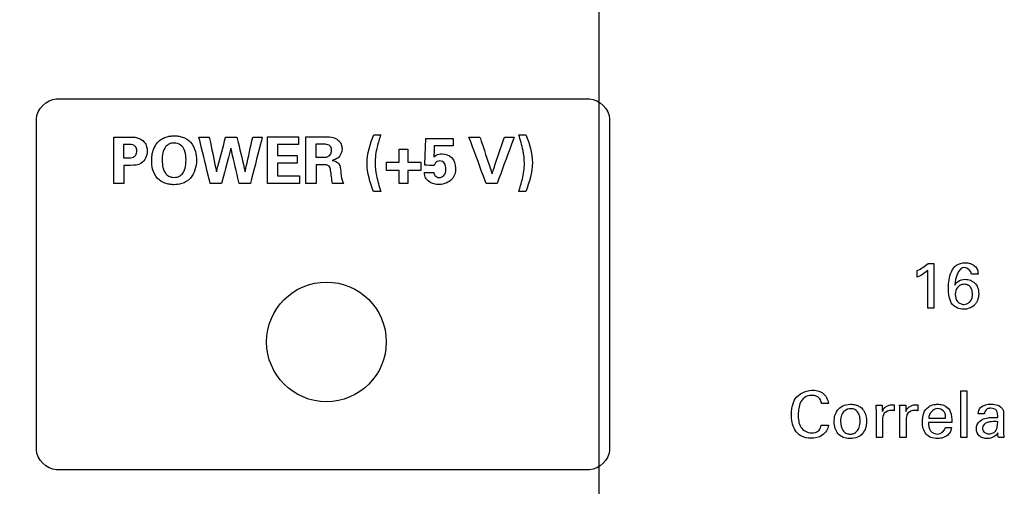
# Model space of a CAD drawing. Header units: inches. Extents: x 0 to 34, y 0 to 22.
# Tile 82 of 111: x 12.6 to 14.1, y 17.8 to 18.5. Entities that reach past the tile are written whole.
import ezdxf

# ---------------------------------------------------------------- set-up
doc = ezdxf.new("R2010")
doc.units = ezdxf.units.IN
doc.header["$LTSCALE"] = 1.87
doc.header["$MEASUREMENT"] = 0
doc.layers.get('0').update_dxf_attribs({"linetype": 'CONTINUOUS'})
doc.layers.add('DATUMCURVES', color=7, linetype='CONTINUOUS')
doc.layers.add('DIMENSIONS', color=7, linetype='CONTINUOUS')
doc.styles.get("Standard").update_dxf_attribs({"font": 'txt', "width": 0.8})
doc.dimstyles.new('DIMSTYLE_1', dxfattribs={"dimtxt": 0.125, "dimasz": 0.18, "dimexe": 0.18, "dimexo": 0.0625, "dimgap": 0.09, "dimtad": 0, "dimtih": 1, "dimtoh": 1, "dimdec": 3, "dimzin": 4, "dimdsep": 46, "dimtxsty": 'STANDARD', "dimblk": '_FILLED', "dimblk1": '_FILLED', "dimblk2": '_FILLED', "dimcen": 0.09, "dimadec": 0, "dimazin": 0, "dimtp": 0.001, "dimtm": 0.001, "dimtfac": 1, "dimtdec": 3, "dimtofl": 0, "dimtmove": 0, "dimatfit": 3, "dimldrblk": '_FILLED', "dimfxl": 1, "dimtolj": 1, "dimtzin": 4, "dimarcsym": 0})

# ---------------------------------------------------------------- blocks, each defined once
blk = doc.blocks.new('_FILLED')
at = {"color": 0, "linetype": 'BYBLOCK'}
blk.add_solid([(0, 0), (-1, 0.1736), (-1, -0.1736)], dxfattribs=at)
blk = doc.blocks.new('*D5')
at = {"layer": 'DIMENSIONS', "color": 2, "linetype": 'CONTINUOUS'}
for p, q in [((13.5093, 17.2815), (13.5093, 20.0984)), ((14.396, 17.2815), (14.396, 20.0984)), ((13.5093, 19.9734), (13.1493, 19.9734)), ((14.396, 19.9734), (14.7481, 19.9734))]:
    blk.add_line(p, q, dxfattribs=at)
at = {"layer": 'DIMENSIONS', "color": 2, "linetype": 'CONTINUOUS', "xscale": 0.18, "yscale": 0.18, "zscale": 0.18}
blk.add_blockref('_FILLED', (13.5093, 19.9734), dxfattribs=at)
at = {"layer": 'DIMENSIONS', "color": 2, "linetype": 'CONTINUOUS', "xscale": 0.18, "yscale": 0.18, "zscale": 0.18, "rotation": 180}
blk.add_blockref('_FILLED', (14.396, 19.9734), dxfattribs=at)
at = {"layer": 'DIMENSIONS', "color": 2, "linetype": 'CONTINUOUS', "width": 0.8}
for s, p in [('[', (15.3356, 19.9109)), (']', (15.9356, 19.9109)), ('.887', (14.8106, 19.9109)), ('22.52', (15.4356, 19.9109))]:
    blk.add_text(s, height=0.125, dxfattribs=at).set_placement(p)
blk = doc.blocks.new('*D6')
at = {"layer": 'DIMENSIONS', "color": 2, "linetype": 'CONTINUOUS'}
for p, q in [((12.211, 18.1315), (12.211, 20.0988)), ((13.5093, 17.2815), (13.5093, 20.0988)), ((12.211, 19.9738), (12.0685, 19.9738)), ((13.5093, 19.9738), (13.8693, 19.9738))]:
    blk.add_line(p, q, dxfattribs=at)
at = {"layer": 'DIMENSIONS', "color": 2, "linetype": 'CONTINUOUS', "xscale": 0.18, "yscale": 0.18, "zscale": 0.18}
blk.add_blockref('_FILLED', (12.211, 19.9738), dxfattribs=at)
at = {"layer": 'DIMENSIONS', "color": 2, "linetype": 'CONTINUOUS', "xscale": 0.18, "yscale": 0.18, "zscale": 0.18, "rotation": 180}
blk.add_blockref('_FILLED', (13.5093, 19.9738), dxfattribs=at)
at = {"layer": 'DIMENSIONS', "color": 2, "linetype": 'CONTINUOUS', "width": 0.8}
for s, p in [('[', (11.306, 19.9113)), (']', (11.906, 19.9113)), ('1.298', (10.681, 19.9113)), ('32.98', (11.406, 19.9113))]:
    blk.add_text(s, height=0.125, dxfattribs=at).set_placement(p)

msp = doc.modelspace()

# ---------------------------------------------------------------- linework, layer by layer
at = {"color": 7, "linetype": 'CONTINUOUS'}
msp.add_circle((13.099, 18.0375), 0.09, dxfattribs=at)
at = {"layer": 'DATUMCURVES', "color": 40, "linetype": 'CONTINUOUS'}
for points in [[(12.6625, 18.373, 0.8645), (12.6625, 18.3871, 0.8645), (12.6783, 18.403, 0.8645), (12.6925, 18.403, 0.8645)], [(13.4949, 18.403, 0.8645), (13.5091, 18.403, 0.8645), (13.5249, 18.3871, 0.8645), (13.5249, 18.373, 0.8645)], [(13.0571, 18.346, 0.8645), (13.0571, 18.3422, 0.8645), (13.0571, 18.3384, 0.8645), (13.0571, 18.3346, 0.8645)], [(13.1701, 18.3493, 0.8645), (13.1736, 18.3493, 0.8645), (13.1772, 18.3493, 0.8645), (13.1807, 18.3493, 0.8645)], [(13.2896, 18.3435, 0.8645), (13.2896, 18.3398, 0.8645), (13.2896, 18.3361, 0.8645), (13.2896, 18.3324, 0.8645)], [(13.3884, 18.3493, 0.8645), (13.3919, 18.3493, 0.8645), (13.3954, 18.3493, 0.8645), (13.399, 18.3493, 0.8645)], [(12.8013, 18.3345, 0.8645), (12.7988, 18.3345, 0.8645), (12.7963, 18.3345, 0.8645), (12.7938, 18.3345, 0.8645)], [(13.0931, 18.335, 0.8645), (13.0897, 18.335, 0.8645), (13.0864, 18.335, 0.8645), (13.083, 18.335, 0.8645)], [(13.2084, 18.3276, 0.8645), (13.2128, 18.3276, 0.8645), (13.2171, 18.3276, 0.8645), (13.2214, 18.3276, 0.8645)], [(12.7938, 18.3143, 0.8645), (12.7958, 18.3143, 0.8645), (12.7978, 18.3143, 0.8645), (12.7998, 18.3143, 0.8645)], [(13.0551, 18.3178, 0.8645), (13.0551, 18.314, 0.8645), (13.0551, 18.3102, 0.8645), (13.0551, 18.3064, 0.8645)], [(13.083, 18.3153, 0.8645), (13.0871, 18.3153, 0.8645), (13.0911, 18.3153, 0.8645), (13.0952, 18.3153, 0.8645)], [(13.0952, 18.3153, 0.8645), (13.0978, 18.3153, 0.8645), (13.1008, 18.3156, 0.8645), (13.1028, 18.3173, 0.8645)], [(12.8044, 18.3031, 0.8645), (12.801, 18.3031, 0.8645), (12.7976, 18.3031, 0.8645), (12.7942, 18.3031, 0.8645)], [(12.8518, 18.3104, 0.8645), (12.8519, 18.3035, 0.8645), (12.8529, 18.2962, 0.8645), (12.8571, 18.2907, 0.8645)], [(13.0967, 18.3041, 0.8645), (13.0923, 18.3041, 0.8645), (13.0879, 18.3041, 0.8645), (13.0835, 18.3041, 0.8645)], [(13.1043, 18.3002, 0.8645), (13.1034, 18.3029, 0.8645), (13.0996, 18.3041, 0.8645), (13.0967, 18.3041, 0.8645)], [(13.1891, 18.2954, 0.8645), (13.1891, 18.2996, 0.8645), (13.1891, 18.3038, 0.8645), (13.1891, 18.3079, 0.8645)], [(13.2408, 18.3079, 0.8645), (13.2408, 18.3038, 0.8645), (13.2408, 18.2996, 0.8645), (13.2408, 18.2954, 0.8645)], [(13.261, 18.303, 0.8645), (13.2563, 18.3031, 0.8645), (13.2516, 18.3032, 0.8645), (13.2469, 18.3034, 0.8645)], [(13.0582, 18.2874, 0.8645), (13.0582, 18.2835, 0.8645), (13.0582, 18.2796, 0.8645), (13.0582, 18.2758, 0.8645)], [(13.2214, 18.2758, 0.8645), (13.2171, 18.2758, 0.8645), (13.2128, 18.2758, 0.8645), (13.2084, 18.2758, 0.8645)], [(13.1806, 18.2638, 0.8645), (13.1771, 18.2638, 0.8645), (13.1735, 18.2638, 0.8645), (13.17, 18.2638, 0.8645)], [(13.3989, 18.2638, 0.8645), (13.3953, 18.2638, 0.8645), (13.3918, 18.2638, 0.8645), (13.3883, 18.2638, 0.8645)], [(13.988, 18.1447, 0.8645), (13.9937, 18.1477, 0.8645), (13.9993, 18.1511, 0.8645), (14.0043, 18.1553, 0.8645)], [(14.0043, 18.1553, 0.8645), (14.0072, 18.1553, 0.8645), (14.0101, 18.1553, 0.8645), (14.0129, 18.1553, 0.8645)], [(14.0036, 18.1447, 0.8645), (13.9989, 18.1407, 0.8645), (13.9935, 18.1375, 0.8645), (13.988, 18.1349, 0.8645)], [(13.988, 18.1349, 0.8645), (13.988, 18.1382, 0.8645), (13.988, 18.1414, 0.8645), (13.988, 18.1447, 0.8645)], [(14.0794, 18.1393, 0.8645), (14.0761, 18.1393, 0.8645), (14.0728, 18.1393, 0.8645), (14.0694, 18.1393, 0.8645)], [(14.0129, 18.088, 0.8645), (14.0098, 18.088, 0.8645), (14.0067, 18.088, 0.8645), (14.0036, 18.088, 0.8645)], [(14.0534, 17.9636, 0.8645), (14.0564, 17.9636, 0.8645), (14.0595, 17.9636, 0.8645), (14.0625, 17.9636, 0.8645)], [(13.8544, 17.9448, 0.8645), (13.8509, 17.9448, 0.8645), (13.8475, 17.9448, 0.8645), (13.844, 17.9448, 0.8645)], [(13.9264, 17.9324, 0.8645), (13.9264, 17.9357, 0.8645), (13.9262, 17.939, 0.8645), (13.9259, 17.9423, 0.8645)], [(13.9259, 17.9423, 0.8645), (13.929, 17.9423, 0.8645), (13.9321, 17.9423, 0.8645), (13.9352, 17.9423, 0.8645)], [(13.9352, 17.9423, 0.8645), (13.9352, 17.9392, 0.8645), (13.9353, 17.9361, 0.8645), (13.9354, 17.9329, 0.8645)], [(13.9534, 17.9427, 0.8645), (13.9534, 17.9398, 0.8645), (13.9534, 17.9368, 0.8645), (13.9534, 17.9338, 0.8645)], [(13.9618, 17.9324, 0.8645), (13.9618, 17.9357, 0.8645), (13.9616, 17.939, 0.8645), (13.9613, 17.9423, 0.8645)], [(13.9613, 17.9423, 0.8645), (13.9644, 17.9423, 0.8645), (13.9675, 17.9423, 0.8645), (13.9706, 17.9423, 0.8645)], [(13.9706, 17.9423, 0.8645), (13.9706, 17.9392, 0.8645), (13.9707, 17.9361, 0.8645), (13.9708, 17.9329, 0.8645)], [(13.9888, 17.9427, 0.8645), (13.9888, 17.9398, 0.8645), (13.9888, 17.9368, 0.8645), (13.9888, 17.9338, 0.8645)], [(14.0889, 17.9293, 0.8645), (14.0858, 17.9293, 0.8645), (14.0828, 17.9293, 0.8645), (14.0797, 17.9293, 0.8645)], [(13.8435, 17.912, 0.8645), (13.8471, 17.912, 0.8645), (13.8506, 17.912, 0.8645), (13.8542, 17.912, 0.8645)], [(14.1037, 17.9176, 0.8645), (14.1, 17.9176, 0.8645), (14.0861, 17.9176, 0.8645), (14.0861, 17.9076, 0.8645)], [(14.1089, 17.9173, 0.8645), (14.1073, 17.9175, 0.8645), (14.1059, 17.9176, 0.8645), (14.1037, 17.9176, 0.8645)], [(14.0187, 17.8987, 0.8645), (14.0238, 17.8987, 0.8645), (14.0296, 17.9037, 0.8645), (14.0302, 17.9088, 0.8645)], [(14.0302, 17.9088, 0.8645), (14.0332, 17.9088, 0.8645), (14.0363, 17.9088, 0.8645), (14.0393, 17.9088, 0.8645)], [(14.11, 17.8935, 0.8645), (14.1093, 17.8959, 0.8645), (14.1091, 17.8984, 0.8645), (14.1091, 17.9008, 0.8645)], [(13.9357, 17.8935, 0.8645), (13.9326, 17.8935, 0.8645), (13.9295, 17.8935, 0.8645), (13.9264, 17.8935, 0.8645)], [(13.9711, 17.8935, 0.8645), (13.968, 17.8935, 0.8645), (13.9649, 17.8935, 0.8645), (13.9618, 17.8935, 0.8645)], [(14.0625, 17.8935, 0.8645), (14.0595, 17.8935, 0.8645), (14.0564, 17.8935, 0.8645), (14.0534, 17.8935, 0.8645)], [(14.1183, 17.8935, 0.8645), (14.1155, 17.8935, 0.8645), (14.1127, 17.8935, 0.8645), (14.11, 17.8935, 0.8645)], [(12.6925, 17.8452, 0.8645), (12.6783, 17.8452, 0.8645), (12.6625, 17.861, 0.8645), (12.6625, 17.8752, 0.8645)], [(13.5249, 17.8752, 0.8645), (13.5249, 17.861, 0.8645), (13.5091, 17.8452, 0.8645), (13.4949, 17.8452, 0.8645)]]:
    msp.add_open_spline(points, degree=3, dxfattribs=at)
for points, knots in [([(12.6925, 18.403, 0.8645), (12.7343, 18.403, 0.8645), (13.0017, 18.403, 0.8645), (13.2692, 18.403, 0.8645), (13.4949, 18.403, 0.8645)], [0, 0, 0, 0, 0.15625, 1, 1, 1, 1]), ([(12.6625, 17.8752, 0.8645), (12.6625, 17.9011, 0.8645), (12.6625, 18.067, 0.8645), (12.6625, 18.233, 0.8645), (12.6625, 18.373, 0.8645)], [0, 0, 0, 0, 0.15625, 1, 1, 1, 1]), ([(13.5249, 18.373, 0.8645), (13.5249, 18.347, 0.8645), (13.5249, 18.1811, 0.8645), (13.5249, 18.0152, 0.8645), (13.5249, 17.8752, 0.8645)], [0, 0, 0, 0, 0.15625, 1, 1, 1, 1]), ([(12.7789, 18.3458, 0.8645), (12.78, 18.3458, 0.8645), (12.7872, 18.3458, 0.8645), (12.7945, 18.3458, 0.8645), (12.8006, 18.3458, 0.8645)], [0, 0, 0, 0, 0.15625, 1, 1, 1, 1]), ([(12.7789, 18.2758, 0.8645), (12.7789, 18.2794, 0.8645), (12.7789, 18.3028, 0.8645), (12.7789, 18.3261, 0.8645), (12.7789, 18.3458, 0.8645)], [0, 0, 0, 0, 0.15625, 1, 1, 1, 1]), ([(12.8006, 18.3458, 0.8645), (12.8052, 18.3458, 0.8645), (12.8141, 18.3459, 0.8645), (12.8247, 18.34, 0.8645), (12.8288, 18.3318, 0.8645), (12.8296, 18.3234, 0.8645), (12.8279, 18.314, 0.8645), (12.8195, 18.3037, 0.8645), (12.8098, 18.3031, 0.8645), (12.8044, 18.3031, 0.8645)], [0, 0, 0, 0, 0.177803, 0.337096, 0.436412, 0.517024, 0.662065, 0.790939, 1, 1, 1, 1]), ([(12.8685, 18.274, 0.8645), (12.8664, 18.2741, 0.8645), (12.8625, 18.2745, 0.8645), (12.8537, 18.2766, 0.8645), (12.8429, 18.2833, 0.8645), (12.8365, 18.2978, 0.8645), (12.8359, 18.3095, 0.8645), (12.8363, 18.3168, 0.8645), (12.8376, 18.3237, 0.8645), (12.8399, 18.3301, 0.8645), (12.8432, 18.3358, 0.8645), (12.8478, 18.3407, 0.8645), (12.8526, 18.3438, 0.8645), (12.8572, 18.3457, 0.8645), (12.8604, 18.3465, 0.8645), (12.8631, 18.347, 0.8645), (12.8652, 18.3473, 0.8645), (12.8671, 18.3474, 0.8645), (12.8684, 18.3475, 0.8645), (12.8693, 18.3475, 0.8645), (12.8694, 18.3475, 0.8645), (12.8698, 18.3475, 0.8645)], [0, 0, 0, 0, 0.037696, 0.081675, 0.169633, 0.275843, 0.382053, 0.459297, 0.53654, 0.613783, 0.691027, 0.76827, 0.845513, 0.884135, 0.922757, 0.942067, 0.961378, 0.980689, 0.990345, 0.995172, 1, 1, 1, 1]), ([(12.8698, 18.3475, 0.8645), (12.8703, 18.3475, 0.8645), (12.8728, 18.3475, 0.8645), (12.8767, 18.3471, 0.8645), (12.8846, 18.3455, 0.8645), (12.896, 18.3388, 0.8645), (12.9028, 18.3236, 0.8645), (12.9039, 18.3092, 0.8645), (12.9019, 18.2961, 0.8645), (12.8943, 18.2813, 0.8645), (12.8809, 18.2747, 0.8645), (12.8724, 18.274, 0.8645), (12.8689, 18.274, 0.8645), (12.8685, 18.274, 0.8645)], [0, 0, 0, 0, 0.020701, 0.041403, 0.082805, 0.165611, 0.256133, 0.346655, 0.480689, 0.614722, 0.797047, 0.979372, 1, 1, 1, 1]), ([(12.9242, 18.2756, 0.8645), (12.9233, 18.2792, 0.8645), (12.9176, 18.3026, 0.8645), (12.9119, 18.326, 0.8645), (12.9071, 18.3458, 0.8645)], [0, 0, 0, 0, 0.15625, 1, 1, 1, 1]), ([(12.9071, 18.3458, 0.8645), (12.9079, 18.3458, 0.8645), (12.9131, 18.3458, 0.8645), (12.9183, 18.3458, 0.8645), (12.9227, 18.3458, 0.8645)], [0, 0, 0, 0, 0.15625, 1, 1, 1, 1]), ([(12.9227, 18.3458, 0.8645), (12.9232, 18.343, 0.8645), (12.9269, 18.3255, 0.8645), (12.9305, 18.3079, 0.8645), (12.9336, 18.2932, 0.8645)], [0, 0, 0, 0, 0.15625, 1, 1, 1, 1]), ([(12.9336, 18.2932, 0.8645), (12.9343, 18.2959, 0.8645), (12.9388, 18.3134, 0.8645), (12.9434, 18.331, 0.8645), (12.9473, 18.3458, 0.8645)], [0, 0, 0, 0, 0.15625, 1, 1, 1, 1]), ([(12.9473, 18.3458, 0.8645), (12.9482, 18.3458, 0.8645), (12.9538, 18.3458, 0.8645), (12.9595, 18.3458, 0.8645), (12.9643, 18.3458, 0.8645)], [0, 0, 0, 0, 0.15625, 1, 1, 1, 1]), ([(12.9643, 18.3458, 0.8645), (12.9649, 18.343, 0.8645), (12.9691, 18.3255, 0.8645), (12.9732, 18.3079, 0.8645), (12.9766, 18.2932, 0.8645)], [0, 0, 0, 0, 0.15625, 1, 1, 1, 1]), ([(12.9766, 18.2932, 0.8645), (12.9772, 18.2959, 0.8645), (12.981, 18.3134, 0.8645), (12.9848, 18.331, 0.8645), (12.988, 18.3458, 0.8645)], [0, 0, 0, 0, 0.15625, 1, 1, 1, 1]), ([(13.0024, 18.3458, 0.8645), (13.0015, 18.3421, 0.8645), (12.9955, 18.3187, 0.8645), (12.9895, 18.2953, 0.8645), (12.9845, 18.2756, 0.8645)], [0, 0, 0, 0, 0.15625, 1, 1, 1, 1]), ([(12.988, 18.3458, 0.8645), (12.9888, 18.3458, 0.8645), (12.9936, 18.3458, 0.8645), (12.9984, 18.3458, 0.8645), (13.0024, 18.3458, 0.8645)], [0, 0, 0, 0, 0.15625, 1, 1, 1, 1]), ([(13.0101, 18.346, 0.8645), (13.0125, 18.346, 0.8645), (13.0282, 18.346, 0.8645), (13.0439, 18.346, 0.8645), (13.0571, 18.346, 0.8645)], [0, 0, 0, 0, 0.15625, 1, 1, 1, 1]), ([(13.0101, 18.2758, 0.8645), (13.0101, 18.2794, 0.8645), (13.0101, 18.3028, 0.8645), (13.0101, 18.3263, 0.8645), (13.0101, 18.346, 0.8645)], [0, 0, 0, 0, 0.15625, 1, 1, 1, 1]), ([(13.0681, 18.346, 0.8645), (13.0695, 18.346, 0.8645), (13.0785, 18.346, 0.8645), (13.0875, 18.346, 0.8645), (13.095, 18.346, 0.8645)], [0, 0, 0, 0, 0.15625, 1, 1, 1, 1]), ([(13.0681, 18.2758, 0.8645), (13.0681, 18.2794, 0.8645), (13.0681, 18.3028, 0.8645), (13.0681, 18.3263, 0.8645), (13.0681, 18.346, 0.8645)], [0, 0, 0, 0, 0.15625, 1, 1, 1, 1]), ([(13.095, 18.346, 0.8645), (13.0989, 18.3461, 0.8645), (13.1063, 18.3463, 0.8645), (13.1162, 18.3426, 0.8645), (13.1214, 18.3352, 0.8645), (13.1235, 18.3254, 0.8645), (13.1187, 18.3143, 0.8645), (13.1108, 18.3114, 0.8645), (13.1078, 18.3106, 0.8645)], [0, 0, 0, 0, 0.186746, 0.361359, 0.491598, 0.608711, 0.84484, 1, 1, 1, 1]), ([(13.17, 18.2638, 0.8645), (13.1645, 18.2772, 0.8645), (13.1558, 18.3064, 0.8645), (13.1647, 18.3355, 0.8645), (13.1701, 18.3493, 0.8645)], [0, 0, 0, 0, 0.493444, 1, 1, 1, 1]), ([(13.1807, 18.3493, 0.8645), (13.1787, 18.3432, 0.8645), (13.1743, 18.3293, 0.8645), (13.1712, 18.3084, 0.8645), (13.174, 18.2856, 0.8645), (13.1783, 18.2717, 0.8645), (13.1806, 18.2638, 0.8645)], [0, 0, 0, 0, 0.221135, 0.501314, 0.716943, 1, 1, 1, 1]), ([(13.2469, 18.3034, 0.8645), (13.247, 18.3055, 0.8645), (13.2475, 18.3188, 0.8645), (13.248, 18.3322, 0.8645), (13.2485, 18.3435, 0.8645)], [0, 0, 0, 0, 0.15625, 1, 1, 1, 1]), ([(13.2485, 18.3435, 0.8645), (13.2506, 18.3435, 0.8645), (13.2643, 18.3435, 0.8645), (13.278, 18.3435, 0.8645), (13.2896, 18.3435, 0.8645)], [0, 0, 0, 0, 0.15625, 1, 1, 1, 1]), ([(13.3393, 18.2758, 0.8645), (13.3379, 18.2794, 0.8645), (13.3293, 18.3027, 0.8645), (13.3207, 18.3261, 0.8645), (13.3134, 18.3458, 0.8645)], [0, 0, 0, 0, 0.15625, 1, 1, 1, 1]), ([(13.3134, 18.3458, 0.8645), (13.3143, 18.3458, 0.8645), (13.3197, 18.3458, 0.8645), (13.3252, 18.3458, 0.8645), (13.3298, 18.3458, 0.8645)], [0, 0, 0, 0, 0.15625, 1, 1, 1, 1]), ([(13.3298, 18.3458, 0.8645), (13.3308, 18.3429, 0.8645), (13.3369, 18.3245, 0.8645), (13.3431, 18.3061, 0.8645), (13.3482, 18.2906, 0.8645)], [0, 0, 0, 0, 0.15625, 1, 1, 1, 1]), ([(13.3482, 18.2906, 0.8645), (13.3492, 18.2935, 0.8645), (13.3553, 18.3119, 0.8645), (13.3615, 18.3302, 0.8645), (13.3667, 18.3458, 0.8645)], [0, 0, 0, 0, 0.15625, 1, 1, 1, 1]), ([(13.3816, 18.3458, 0.8645), (13.3802, 18.3421, 0.8645), (13.3716, 18.3188, 0.8645), (13.363, 18.2954, 0.8645), (13.3557, 18.2758, 0.8645)], [0, 0, 0, 0, 0.15625, 1, 1, 1, 1]), ([(13.3667, 18.3458, 0.8645), (13.3675, 18.3458, 0.8645), (13.3724, 18.3458, 0.8645), (13.3774, 18.3458, 0.8645), (13.3816, 18.3458, 0.8645)], [0, 0, 0, 0, 0.15625, 1, 1, 1, 1]), ([(13.3883, 18.2638, 0.8645), (13.3903, 18.2699, 0.8645), (13.3947, 18.2839, 0.8645), (13.3978, 18.3048, 0.8645), (13.395, 18.3275, 0.8645), (13.3906, 18.3414, 0.8645), (13.3884, 18.3493, 0.8645)], [0, 0, 0, 0, 0.221141, 0.50131, 0.717334, 1, 1, 1, 1]), ([(13.399, 18.3493, 0.8645), (13.4045, 18.336, 0.8645), (13.4132, 18.3068, 0.8645), (13.4043, 18.2776, 0.8645), (13.3989, 18.2638, 0.8645)], [0, 0, 0, 0, 0.492318, 1, 1, 1, 1]), ([(12.7938, 18.3345, 0.8645), (12.7938, 18.3334, 0.8645), (12.7938, 18.3267, 0.8645), (12.7938, 18.3199, 0.8645), (12.7938, 18.3143, 0.8645)], [0, 0, 0, 0, 0.15625, 1, 1, 1, 1]), ([(12.7998, 18.3143, 0.8645), (12.8027, 18.3143, 0.8645), (12.8076, 18.3143, 0.8645), (12.8131, 18.3189, 0.8645), (12.814, 18.3247, 0.8645), (12.8131, 18.3304, 0.8645), (12.8083, 18.3344, 0.8645), (12.804, 18.3345, 0.8645), (12.8013, 18.3345, 0.8645)], [0, 0, 0, 0, 0.234266, 0.361666, 0.529454, 0.678975, 0.792497, 1, 1, 1, 1]), ([(12.8877, 18.3117, 0.8645), (12.8877, 18.3151, 0.8645), (12.8868, 18.3252, 0.8645), (12.8801, 18.3349, 0.8645), (12.8706, 18.3374, 0.8645), (12.8619, 18.3356, 0.8645), (12.8535, 18.3285, 0.8645), (12.8517, 18.3185, 0.8645), (12.8518, 18.3104, 0.8645)], [0, 0, 0, 0, 0.147764, 0.296952, 0.446139, 0.562756, 0.679373, 1, 1, 1, 1]), ([(12.9551, 18.3292, 0.8645), (12.9543, 18.3264, 0.8645), (12.9498, 18.3085, 0.8645), (12.9452, 18.2907, 0.8645), (12.9413, 18.2756, 0.8645)], [0, 0, 0, 0, 0.15625, 1, 1, 1, 1]), ([(12.9678, 18.2756, 0.8645), (12.9671, 18.2784, 0.8645), (12.9629, 18.2962, 0.8645), (12.9586, 18.3141, 0.8645), (12.9551, 18.3292, 0.8645)], [0, 0, 0, 0, 0.15625, 1, 1, 1, 1]), ([(13.0571, 18.3346, 0.8645), (13.0555, 18.3346, 0.8645), (13.0448, 18.3346, 0.8645), (13.0341, 18.3346, 0.8645), (13.0252, 18.3346, 0.8645)], [0, 0, 0, 0, 0.15625, 1, 1, 1, 1]), ([(13.0252, 18.3346, 0.8645), (13.0252, 18.3337, 0.8645), (13.0252, 18.3281, 0.8645), (13.0252, 18.3226, 0.8645), (13.0252, 18.3178, 0.8645)], [0, 0, 0, 0, 0.15625, 1, 1, 1, 1]), ([(13.083, 18.335, 0.8645), (13.083, 18.3339, 0.8645), (13.083, 18.3274, 0.8645), (13.083, 18.3208, 0.8645), (13.083, 18.3153, 0.8645)], [0, 0, 0, 0, 0.15625, 1, 1, 1, 1]), ([(13.1028, 18.3173, 0.8645), (13.1038, 18.3179, 0.8645), (13.1059, 18.3203, 0.8645), (13.1072, 18.3253, 0.8645), (13.1061, 18.3304, 0.8645), (13.103, 18.3338, 0.8645), (13.0985, 18.3351, 0.8645), (13.0951, 18.335, 0.8645), (13.0931, 18.335, 0.8645)], [0, 0, 0, 0, 0.121025, 0.326935, 0.522232, 0.642658, 0.793683, 1, 1, 1, 1]), ([(13.2084, 18.3079, 0.8645), (13.2084, 18.309, 0.8645), (13.2084, 18.3155, 0.8645), (13.2084, 18.322, 0.8645), (13.2084, 18.3276, 0.8645)], [0, 0, 0, 0, 0.15625, 1, 1, 1, 1]), ([(13.2214, 18.3276, 0.8645), (13.2214, 18.3265, 0.8645), (13.2214, 18.32, 0.8645), (13.2214, 18.3135, 0.8645), (13.2214, 18.3079, 0.8645)], [0, 0, 0, 0, 0.15625, 1, 1, 1, 1]), ([(13.2613, 18.3324, 0.8645), (13.2613, 18.3316, 0.8645), (13.261, 18.326, 0.8645), (13.2607, 18.3203, 0.8645), (13.2604, 18.3156, 0.8645)], [0, 0, 0, 0, 0.15625, 1, 1, 1, 1]), ([(13.2896, 18.3324, 0.8645), (13.2881, 18.3324, 0.8645), (13.2787, 18.3324, 0.8645), (13.2693, 18.3324, 0.8645), (13.2613, 18.3324, 0.8645)], [0, 0, 0, 0, 0.15625, 1, 1, 1, 1]), ([(12.8571, 18.2907, 0.8645), (12.8581, 18.2893, 0.8645), (12.8608, 18.2865, 0.8645), (12.8692, 18.2845, 0.8645), (12.8782, 18.2862, 0.8645), (12.8839, 18.2919, 0.8645), (12.8877, 18.3005, 0.8645), (12.8877, 18.3117, 0.8645)], [0, 0, 0, 0, 0.193568, 0.387136, 0.556661, 0.726186, 1, 1, 1, 1]), ([(13.0252, 18.3178, 0.8645), (13.0267, 18.3178, 0.8645), (13.0367, 18.3178, 0.8645), (13.0467, 18.3178, 0.8645), (13.0551, 18.3178, 0.8645)], [0, 0, 0, 0, 0.15625, 1, 1, 1, 1]), ([(13.1078, 18.3106, 0.8645), (13.1114, 18.3102, 0.8645), (13.1197, 18.3066, 0.8645), (13.1199, 18.2982, 0.8645), (13.1204, 18.2944, 0.8645)], [0, 0, 0, 0, 0.489928, 1, 1, 1, 1]), ([(13.2604, 18.3156, 0.8645), (13.2627, 18.3176, 0.8645), (13.2669, 18.3202, 0.8645), (13.2716, 18.3205, 0.8645), (13.2733, 18.3205, 0.8645)], [0, 0, 0, 0, 0.650184, 1, 1, 1, 1]), ([(13.2733, 18.3205, 0.8645), (13.2783, 18.3205, 0.8645), (13.2898, 18.3161, 0.8645), (13.2951, 18.2987, 0.8645), (13.2895, 18.2795, 0.8645), (13.2752, 18.2743, 0.8645), (13.2676, 18.2743, 0.8645), (13.2669, 18.2743, 0.8645)], [0, 0, 0, 0, 0.210931, 0.44632, 0.689759, 0.970821, 1, 1, 1, 1]), ([(12.7942, 18.3031, 0.8645), (12.7942, 18.3016, 0.8645), (12.7942, 18.2925, 0.8645), (12.7942, 18.2834, 0.8645), (12.7942, 18.2758, 0.8645)], [0, 0, 0, 0, 0.15625, 1, 1, 1, 1]), ([(13.0551, 18.3064, 0.8645), (13.0535, 18.3064, 0.8645), (13.0436, 18.3064, 0.8645), (13.0336, 18.3064, 0.8645), (13.0252, 18.3064, 0.8645)], [0, 0, 0, 0, 0.15625, 1, 1, 1, 1]), ([(13.0252, 18.3064, 0.8645), (13.0252, 18.3054, 0.8645), (13.0252, 18.2991, 0.8645), (13.0252, 18.2928, 0.8645), (13.0252, 18.2874, 0.8645)], [0, 0, 0, 0, 0.15625, 1, 1, 1, 1]), ([(13.0835, 18.3041, 0.8645), (13.0835, 18.3027, 0.8645), (13.0835, 18.2932, 0.8645), (13.0835, 18.2837, 0.8645), (13.0835, 18.2758, 0.8645)], [0, 0, 0, 0, 0.15625, 1, 1, 1, 1]), ([(13.1081, 18.2758, 0.8645), (13.1069, 18.2824, 0.8645), (13.1059, 18.2905, 0.8645), (13.1048, 18.2987, 0.8645), (13.1043, 18.3002, 0.8645)], [0, 0, 0, 0, 0.817556, 1, 1, 1, 1]), ([(13.1891, 18.3079, 0.8645), (13.1901, 18.3079, 0.8645), (13.1965, 18.3079, 0.8645), (13.203, 18.3079, 0.8645), (13.2084, 18.3079, 0.8645)], [0, 0, 0, 0, 0.15625, 1, 1, 1, 1]), ([(13.2214, 18.3079, 0.8645), (13.2225, 18.3079, 0.8645), (13.2289, 18.3079, 0.8645), (13.2353, 18.3079, 0.8645), (13.2408, 18.3079, 0.8645)], [0, 0, 0, 0, 0.15625, 1, 1, 1, 1]), ([(13.2607, 18.2925, 0.8645), (13.2606, 18.291, 0.8645), (13.262, 18.2868, 0.8645), (13.2688, 18.2837, 0.8645), (13.2772, 18.2875, 0.8645), (13.2785, 18.2934, 0.8645), (13.2787, 18.2967, 0.8645)], [0, 0, 0, 0, 0.159429, 0.413216, 0.677121, 1, 1, 1, 1]), ([(13.2787, 18.2967, 0.8645), (13.2787, 18.297, 0.8645), (13.2788, 18.3004, 0.8645), (13.2781, 18.305, 0.8645), (13.2739, 18.3092, 0.8645), (13.2697, 18.3101, 0.8645), (13.2658, 18.3093, 0.8645), (13.2626, 18.3068, 0.8645), (13.2615, 18.3044, 0.8645), (13.261, 18.303, 0.8645)], [0, 0, 0, 0, 0.029897, 0.32586, 0.456122, 0.600389, 0.739382, 0.84841, 1, 1, 1, 1]), ([(13.0252, 18.2874, 0.8645), (13.0269, 18.2874, 0.8645), (13.0379, 18.2874, 0.8645), (13.0489, 18.2874, 0.8645), (13.0582, 18.2874, 0.8645)], [0, 0, 0, 0, 0.15625, 1, 1, 1, 1]), ([(13.1204, 18.2944, 0.8645), (13.121, 18.2899, 0.8645), (13.1215, 18.2834, 0.8645), (13.1237, 18.2773, 0.8645), (13.1247, 18.2758, 0.8645)], [0, 0, 0, 0, 0.715286, 1, 1, 1, 1]), ([(13.2084, 18.2954, 0.8645), (13.2074, 18.2954, 0.8645), (13.201, 18.2954, 0.8645), (13.1945, 18.2954, 0.8645), (13.1891, 18.2954, 0.8645)], [0, 0, 0, 0, 0.15625, 1, 1, 1, 1]), ([(13.2084, 18.2758, 0.8645), (13.2084, 18.2768, 0.8645), (13.2084, 18.2833, 0.8645), (13.2084, 18.2899, 0.8645), (13.2084, 18.2954, 0.8645)], [0, 0, 0, 0, 0.15625, 1, 1, 1, 1]), ([(13.2408, 18.2954, 0.8645), (13.2398, 18.2954, 0.8645), (13.2333, 18.2954, 0.8645), (13.2269, 18.2954, 0.8645), (13.2214, 18.2954, 0.8645)], [0, 0, 0, 0, 0.15625, 1, 1, 1, 1]), ([(13.2214, 18.2954, 0.8645), (13.2214, 18.2944, 0.8645), (13.2214, 18.2878, 0.8645), (13.2214, 18.2813, 0.8645), (13.2214, 18.2758, 0.8645)], [0, 0, 0, 0, 0.15625, 1, 1, 1, 1]), ([(13.2463, 18.2925, 0.8645), (13.2471, 18.2925, 0.8645), (13.2519, 18.2925, 0.8645), (13.2567, 18.2925, 0.8645), (13.2607, 18.2925, 0.8645)], [0, 0, 0, 0, 0.15625, 1, 1, 1, 1]), ([(13.2669, 18.2743, 0.8645), (13.2641, 18.2744, 0.8645), (13.2579, 18.2756, 0.8645), (13.2503, 18.2803, 0.8645), (13.2468, 18.287, 0.8645), (13.2464, 18.2909, 0.8645), (13.2463, 18.2925, 0.8645)], [0, 0, 0, 0, 0.27717, 0.617668, 0.839984, 1, 1, 1, 1]), ([(12.7942, 18.2758, 0.8645), (12.7934, 18.2758, 0.8645), (12.7883, 18.2758, 0.8645), (12.7832, 18.2758, 0.8645), (12.7789, 18.2758, 0.8645)], [0, 0, 0, 0, 0.15625, 1, 1, 1, 1]), ([(12.9413, 18.2756, 0.8645), (12.9405, 18.2756, 0.8645), (12.9347, 18.2756, 0.8645), (12.929, 18.2756, 0.8645), (12.9242, 18.2756, 0.8645)], [0, 0, 0, 0, 0.15625, 1, 1, 1, 1]), ([(12.9845, 18.2756, 0.8645), (12.9836, 18.2756, 0.8645), (12.9781, 18.2756, 0.8645), (12.9725, 18.2756, 0.8645), (12.9678, 18.2756, 0.8645)], [0, 0, 0, 0, 0.15625, 1, 1, 1, 1]), ([(13.0582, 18.2758, 0.8645), (13.0557, 18.2758, 0.8645), (13.0397, 18.2758, 0.8645), (13.0236, 18.2758, 0.8645), (13.0101, 18.2758, 0.8645)], [0, 0, 0, 0, 0.15625, 1, 1, 1, 1]), ([(13.0835, 18.2758, 0.8645), (13.0827, 18.2758, 0.8645), (13.0776, 18.2758, 0.8645), (13.0724, 18.2758, 0.8645), (13.0681, 18.2758, 0.8645)], [0, 0, 0, 0, 0.15625, 1, 1, 1, 1]), ([(13.1247, 18.2758, 0.8645), (13.1238, 18.2758, 0.8645), (13.1183, 18.2758, 0.8645), (13.1128, 18.2758, 0.8645), (13.1081, 18.2758, 0.8645)], [0, 0, 0, 0, 0.15625, 1, 1, 1, 1]), ([(13.3557, 18.2758, 0.8645), (13.3549, 18.2758, 0.8645), (13.3494, 18.2758, 0.8645), (13.3439, 18.2758, 0.8645), (13.3393, 18.2758, 0.8645)], [0, 0, 0, 0, 0.15625, 1, 1, 1, 1]), ([(14.0129, 18.1553, 0.8645), (14.0129, 18.1518, 0.8645), (14.0129, 18.1293, 0.8645), (14.0129, 18.1069, 0.8645), (14.0129, 18.088, 0.8645)], [0, 0, 0, 0, 0.15625, 1, 1, 1, 1]), ([(14.0762, 18.0958, 0.8645), (14.0754, 18.0946, 0.8645), (14.0707, 18.0891, 0.8645), (14.0572, 18.0842, 0.8645), (14.0403, 18.091, 0.8645), (14.0354, 18.1057, 0.8645), (14.0345, 18.1182, 0.8645), (14.0354, 18.131, 0.8645), (14.0379, 18.1412, 0.8645), (14.0412, 18.1468, 0.8645), (14.0425, 18.1484, 0.8645)], [0, 0, 0, 0, 0.046425, 0.220449, 0.408736, 0.540081, 0.676787, 0.802958, 0.936544, 1, 1, 1, 1]), ([(14.0425, 18.1484, 0.8645), (14.0437, 18.1501, 0.8645), (14.0484, 18.1548, 0.8645), (14.0573, 18.1571, 0.8645), (14.0653, 18.1563, 0.8645), (14.071, 18.1543, 0.8645), (14.0762, 18.1507, 0.8645), (14.0791, 18.1449, 0.8645), (14.0794, 18.141, 0.8645), (14.0794, 18.1393, 0.8645)], [0, 0, 0, 0, 0.124786, 0.39894, 0.520599, 0.619742, 0.762353, 0.89872, 1, 1, 1, 1]), ([(14.0694, 18.1393, 0.8645), (14.0694, 18.1441, 0.8645), (14.0519, 18.1587, 0.8645), (14.0448, 18.1331, 0.8645), (14.0444, 18.1231, 0.8645)], [0, 0, 0, 0, 0.321668, 1, 1, 1, 1]), ([(14.0036, 18.088, 0.8645), (14.0036, 18.0909, 0.8645), (14.0036, 18.1098, 0.8645), (14.0036, 18.1287, 0.8645), (14.0036, 18.1447, 0.8645)], [0, 0, 0, 0, 0.15625, 1, 1, 1, 1]), ([(14.0444, 18.1231, 0.8645), (14.0457, 18.1251, 0.8645), (14.0497, 18.1301, 0.8645), (14.059, 18.1323, 0.8645), (14.0679, 18.1308, 0.8645), (14.0748, 18.1265, 0.8645), (14.0795, 18.1192, 0.8645), (14.0808, 18.1097, 0.8645), (14.0795, 18.1015, 0.8645), (14.0771, 18.0971, 0.8645), (14.0762, 18.0958, 0.8645)], [0, 0, 0, 0, 0.110392, 0.277798, 0.396803, 0.511528, 0.632552, 0.775814, 0.932804, 1, 1, 1, 1]), ([(14.071, 18.1092, 0.8645), (14.071, 18.1098, 0.8645), (14.071, 18.11, 0.8645), (14.0709, 18.1116, 0.8645), (14.0705, 18.1142, 0.8645), (14.0692, 18.1186, 0.8645), (14.0657, 18.1229, 0.8645), (14.059, 18.1247, 0.8645), (14.0522, 18.1232, 0.8645), (14.0467, 18.1186, 0.8645), (14.0451, 18.1128, 0.8645), (14.045, 18.1091, 0.8645)], [0, 0, 0, 0, 0.034542, 0.069085, 0.13817, 0.276339, 0.414509, 0.552679, 0.664509, 0.776339, 1, 1, 1, 1]), ([(14.045, 18.1091, 0.8645), (14.045, 18.1049, 0.8645), (14.0471, 18.099, 0.8645), (14.0526, 18.0947, 0.8645), (14.0575, 18.0936, 0.8645), (14.0626, 18.0945, 0.8645), (14.0669, 18.0971, 0.8645), (14.0696, 18.101, 0.8645), (14.0706, 18.1048, 0.8645), (14.0709, 18.1071, 0.8645), (14.071, 18.1087, 0.8645), (14.071, 18.1092, 0.8645)], [0, 0, 0, 0, 0.276831, 0.415246, 0.553661, 0.665246, 0.776831, 0.888415, 0.944208, 0.972104, 1, 1, 1, 1]), ([(13.7991, 17.9359, 0.8645), (13.7992, 17.9372, 0.8645), (13.8002, 17.9428, 0.8645), (13.8051, 17.9574, 0.8645), (13.8253, 17.9669, 0.8645), (13.8469, 17.9626, 0.8645), (13.8539, 17.9509, 0.8645), (13.8544, 17.9448, 0.8645)], [0, 0, 0, 0, 0.050504, 0.212112, 0.562402, 0.769179, 1, 1, 1, 1]), ([(13.844, 17.9448, 0.8645), (13.8436, 17.9472, 0.8645), (13.8422, 17.9517, 0.8645), (13.8363, 17.9563, 0.8645), (13.828, 17.9575, 0.8645), (13.8182, 17.9553, 0.8645), (13.8118, 17.9469, 0.8645), (13.8093, 17.9375, 0.8645), (13.8087, 17.928, 0.8645), (13.8089, 17.9213, 0.8645), (13.8095, 17.9181, 0.8645)], [0, 0, 0, 0, 0.106264, 0.188098, 0.304115, 0.455535, 0.589554, 0.72947, 0.864152, 1, 1, 1, 1]), ([(14.0534, 17.8935, 0.8645), (14.0534, 17.8972, 0.8645), (14.0534, 17.9206, 0.8645), (14.0534, 17.9439, 0.8645), (14.0534, 17.9636, 0.8645)], [0, 0, 0, 0, 0.15625, 1, 1, 1, 1]), ([(14.0625, 17.9636, 0.8645), (14.0625, 17.96, 0.8645), (14.0625, 17.9366, 0.8645), (14.0625, 17.9133, 0.8645), (14.0625, 17.8935, 0.8645)], [0, 0, 0, 0, 0.15625, 1, 1, 1, 1]), ([(13.8858, 17.8919, 0.8645), (13.8825, 17.892, 0.8645), (13.8755, 17.8935, 0.8645), (13.866, 17.9007, 0.8645), (13.8613, 17.9156, 0.8645), (13.865, 17.9332, 0.8645), (13.8751, 17.9418, 0.8645), (13.8827, 17.9437, 0.8645), (13.8877, 17.9436, 0.8645)], [0, 0, 0, 0, 0.123708, 0.261161, 0.536068, 0.768034, 0.884017, 1, 1, 1, 1]), ([(13.8877, 17.9436, 0.8645), (13.8899, 17.9436, 0.8645), (13.8947, 17.9431, 0.8645), (13.9016, 17.9405, 0.8645), (13.9077, 17.9349, 0.8645), (13.9111, 17.9265, 0.8645), (13.912, 17.9167, 0.8645), (13.9107, 17.9077, 0.8645), (13.906, 17.8991, 0.8645), (13.8985, 17.8934, 0.8645), (13.8904, 17.8918, 0.8645), (13.8862, 17.8919, 0.8645), (13.8858, 17.8919, 0.8645)], [0, 0, 0, 0, 0.051339, 0.102679, 0.205357, 0.308036, 0.410714, 0.554545, 0.698376, 0.842208, 0.986039, 1, 1, 1, 1]), ([(13.9354, 17.9329, 0.8645), (13.9366, 17.9378, 0.8645), (13.9442, 17.9431, 0.8645), (13.9513, 17.9429, 0.8645), (13.9534, 17.9427, 0.8645)], [0, 0, 0, 0, 0.705178, 1, 1, 1, 1]), ([(13.9708, 17.9329, 0.8645), (13.972, 17.9378, 0.8645), (13.9796, 17.9431, 0.8645), (13.9866, 17.9429, 0.8645), (13.9888, 17.9427, 0.8645)], [0, 0, 0, 0, 0.705118, 1, 1, 1, 1]), ([(13.9957, 17.9171, 0.8645), (13.9957, 17.9215, 0.8645), (13.9963, 17.9303, 0.8645), (14.0035, 17.9399, 0.8645), (14.0119, 17.9433, 0.8645), (14.019, 17.9438, 0.8645), (14.0254, 17.9432, 0.8645), (14.0326, 17.9403, 0.8645), (14.0398, 17.9313, 0.8645), (14.0399, 17.9219, 0.8645), (14.0398, 17.9163, 0.8645)], [0, 0, 0, 0, 0.166521, 0.324087, 0.424333, 0.499762, 0.591077, 0.664649, 0.788294, 1, 1, 1, 1]), ([(14.0797, 17.9293, 0.8645), (14.0801, 17.9326, 0.8645), (14.0818, 17.9391, 0.8645), (14.0905, 17.9432, 0.8645), (14.0995, 17.9442, 0.8645), (14.1089, 17.9431, 0.8645), (14.117, 17.9376, 0.8645), (14.1179, 17.9317, 0.8645), (14.1179, 17.9291, 0.8645)], [0, 0, 0, 0, 0.183115, 0.339763, 0.49774, 0.692553, 0.857355, 1, 1, 1, 1]), ([(13.8542, 17.912, 0.8645), (13.8536, 17.9062, 0.8645), (13.8462, 17.8947, 0.8645), (13.8287, 17.8914, 0.8645), (13.813, 17.8943, 0.8645), (13.8032, 17.9045, 0.8645), (13.7992, 17.9162, 0.8645), (13.7982, 17.9268, 0.8645), (13.7987, 17.9332, 0.8645), (13.7991, 17.9359, 0.8645)], [0, 0, 0, 0, 0.184361, 0.370622, 0.533179, 0.666667, 0.796243, 0.91542, 1, 1, 1, 1]), ([(13.8884, 17.9369, 0.8645), (13.8882, 17.9369, 0.8645), (13.8849, 17.9369, 0.8645), (13.8791, 17.9355, 0.8645), (13.8736, 17.9281, 0.8645), (13.8717, 17.9172, 0.8645), (13.8741, 17.9057, 0.8645), (13.8793, 17.9005, 0.8645), (13.883, 17.8992, 0.8645), (13.8851, 17.8988, 0.8645), (13.8867, 17.8987, 0.8645), (13.8871, 17.8987, 0.8645)], [0, 0, 0, 0, 0.022796, 0.317896, 0.465446, 0.612995, 0.806498, 0.903249, 0.951624, 0.975812, 1, 1, 1, 1]), ([(13.8871, 17.8987, 0.8645), (13.8877, 17.8987, 0.8645), (13.8876, 17.8987, 0.8645), (13.8888, 17.8988, 0.8645), (13.8901, 17.899, 0.8645), (13.8924, 17.8996, 0.8645), (13.8949, 17.901, 0.8645), (13.8972, 17.9029, 0.8645), (13.8991, 17.9055, 0.8645), (13.9012, 17.91, 0.8645), (13.9023, 17.9177, 0.8645), (13.9012, 17.9268, 0.8645), (13.8974, 17.9342, 0.8645), (13.8926, 17.9368, 0.8645), (13.8884, 17.9369, 0.8645)], [0, 0, 0, 0, 0.017305, 0.034609, 0.069218, 0.138437, 0.207655, 0.276874, 0.346092, 0.415311, 0.553747, 0.668326, 0.782904, 1, 1, 1, 1]), ([(13.9264, 17.8935, 0.8645), (13.9264, 17.8956, 0.8645), (13.9264, 17.9085, 0.8645), (13.9264, 17.9215, 0.8645), (13.9264, 17.9324, 0.8645)], [0, 0, 0, 0, 0.15625, 1, 1, 1, 1]), ([(13.949, 17.9343, 0.8645), (13.9451, 17.9343, 0.8645), (13.9364, 17.9317, 0.8645), (13.9357, 17.9231, 0.8645), (13.9357, 17.9195, 0.8645)], [0, 0, 0, 0, 0.51506, 1, 1, 1, 1]), ([(13.9534, 17.9338, 0.8645), (13.9528, 17.934, 0.8645), (13.9513, 17.9343, 0.8645), (13.9499, 17.9343, 0.8645), (13.949, 17.9343, 0.8645)], [0, 0, 0, 0, 0.404719, 1, 1, 1, 1]), ([(13.9618, 17.8935, 0.8645), (13.9618, 17.8956, 0.8645), (13.9618, 17.9085, 0.8645), (13.9618, 17.9215, 0.8645), (13.9618, 17.9324, 0.8645)], [0, 0, 0, 0, 0.15625, 1, 1, 1, 1]), ([(13.9844, 17.9343, 0.8645), (13.9805, 17.9343, 0.8645), (13.9718, 17.9317, 0.8645), (13.9711, 17.9231, 0.8645), (13.9711, 17.9195, 0.8645)], [0, 0, 0, 0, 0.51506, 1, 1, 1, 1]), ([(13.9888, 17.9338, 0.8645), (13.9882, 17.934, 0.8645), (13.9867, 17.9343, 0.8645), (13.9852, 17.9343, 0.8645), (13.9844, 17.9343, 0.8645)], [0, 0, 0, 0, 0.405029, 1, 1, 1, 1]), ([(14.0305, 17.9227, 0.8645), (14.0305, 17.9257, 0.8645), (14.03, 17.9332, 0.8645), (14.0154, 17.9412, 0.8645), (14.0052, 17.9292, 0.8645), (14.0051, 17.9227, 0.8645)], [0, 0, 0, 0, 0.225831, 0.51433, 1, 1, 1, 1]), ([(14.0987, 17.9376, 0.8645), (14.0969, 17.9376, 0.8645), (14.0919, 17.9372, 0.8645), (14.089, 17.9321, 0.8645), (14.0889, 17.9293, 0.8645)], [0, 0, 0, 0, 0.394115, 1, 1, 1, 1]), ([(14.1089, 17.9236, 0.8645), (14.1089, 17.9272, 0.8645), (14.1097, 17.9354, 0.8645), (14.1017, 17.9376, 0.8645), (14.0987, 17.9376, 0.8645)], [0, 0, 0, 0, 0.547402, 1, 1, 1, 1]), ([(14.1179, 17.9291, 0.8645), (14.1178, 17.9279, 0.8645), (14.1177, 17.9201, 0.8645), (14.1176, 17.9123, 0.8645), (14.1175, 17.9058, 0.8645)], [0, 0, 0, 0, 0.15625, 1, 1, 1, 1]), ([(13.8095, 17.9181, 0.8645), (13.81, 17.9149, 0.8645), (13.8129, 17.9061, 0.8645), (13.8264, 17.8983, 0.8645), (13.8403, 17.9026, 0.8645), (13.843, 17.9093, 0.8645), (13.8435, 17.912, 0.8645)], [0, 0, 0, 0, 0.199082, 0.578024, 0.830513, 1, 1, 1, 1]), ([(13.9357, 17.9195, 0.8645), (13.9357, 17.9181, 0.8645), (13.9357, 17.9095, 0.8645), (13.9357, 17.9008, 0.8645), (13.9357, 17.8935, 0.8645)], [0, 0, 0, 0, 0.15625, 1, 1, 1, 1]), ([(13.9711, 17.9195, 0.8645), (13.9711, 17.9181, 0.8645), (13.9711, 17.9095, 0.8645), (13.9711, 17.9008, 0.8645), (13.9711, 17.8935, 0.8645)], [0, 0, 0, 0, 0.15625, 1, 1, 1, 1]), ([(14.0393, 17.9088, 0.8645), (14.0391, 17.9073, 0.8645), (14.0386, 17.9035, 0.8645), (14.0354, 17.8982, 0.8645), (14.0303, 17.8944, 0.8645), (14.0244, 17.8924, 0.8645), (14.0171, 17.8918, 0.8645), (14.0085, 17.8929, 0.8645), (13.9976, 17.9004, 0.8645), (13.9957, 17.9107, 0.8645), (13.9957, 17.9171, 0.8645)], [0, 0, 0, 0, 0.069179, 0.165443, 0.267813, 0.34321, 0.439371, 0.589725, 0.717402, 1, 1, 1, 1]), ([(14.0047, 17.9163, 0.8645), (14.0046, 17.912, 0.8645), (14.0056, 17.9026, 0.8645), (14.0147, 17.8987, 0.8645), (14.0187, 17.8987, 0.8645)], [0, 0, 0, 0, 0.521056, 1, 1, 1, 1]), ([(14.0398, 17.9163, 0.8645), (14.038, 17.9163, 0.8645), (14.0263, 17.9163, 0.8645), (14.0146, 17.9163, 0.8645), (14.0047, 17.9163, 0.8645)], [0, 0, 0, 0, 0.15625, 1, 1, 1, 1]), ([(14.0051, 17.9227, 0.8645), (14.0064, 17.9227, 0.8645), (14.0149, 17.9227, 0.8645), (14.0233, 17.9227, 0.8645), (14.0305, 17.9227, 0.8645)], [0, 0, 0, 0, 0.15625, 1, 1, 1, 1]), ([(14.1091, 17.9008, 0.8645), (14.1063, 17.8957, 0.8645), (14.0973, 17.8909, 0.8645), (14.087, 17.8926, 0.8645), (14.0794, 17.8965, 0.8645), (14.0759, 17.9051, 0.8645), (14.0774, 17.9115, 0.8645), (14.0786, 17.9138, 0.8645), (14.0787, 17.914, 0.8645)], [0, 0, 0, 0, 0.347898, 0.497085, 0.620459, 0.842044, 0.98568, 1, 1, 1, 1]), ([(14.0787, 17.914, 0.8645), (14.0803, 17.9168, 0.8645), (14.085, 17.9215, 0.8645), (14.0939, 17.9235, 0.8645), (14.1018, 17.924, 0.8645), (14.1067, 17.9237, 0.8645), (14.1089, 17.9236, 0.8645)], [0, 0, 0, 0, 0.280865, 0.56211, 0.801377, 1, 1, 1, 1]), ([(14.0861, 17.9076, 0.8645), (14.0861, 17.9061, 0.8645), (14.0868, 17.9018, 0.8645), (14.0943, 17.8984, 0.8645), (14.1027, 17.9, 0.8645), (14.1083, 17.9057, 0.8645), (14.1087, 17.9105, 0.8645), (14.1089, 17.9173, 0.8645)], [0, 0, 0, 0, 0.235782, 0.471563, 0.606679, 0.741796, 1, 1, 1, 1]), ([(14.1175, 17.9058, 0.8645), (14.1175, 17.9053, 0.8645), (14.1176, 17.9012, 0.8645), (14.1178, 17.8971, 0.8645), (14.1183, 17.8935, 0.8645)], [0, 0, 0, 0, 0.125707, 1, 1, 1, 1]), ([(13.4949, 17.8452, 0.8645), (13.4531, 17.8452, 0.8645), (13.1856, 17.8452, 0.8645), (12.9182, 17.8452, 0.8645), (12.6925, 17.8452, 0.8645)], [0, 0, 0, 0, 0.15625, 1, 1, 1, 1])]:
    msp.add_open_spline(points, degree=3, knots=knots, dxfattribs=at)

# ---------------------------------------------------------------- dimensions: what is measured, and where the dimension line sits
at = {"layer": 'DIMENSIONS', "color": 2, "linetype": 'CONTINUOUS'}
for base, p1, p2, picture, middle in [((12.211, 19.9738), (13.5093, 17.2815), (12.211, 18.1315), '*D6', (11.3435, 19.9738)), ((13.5093, 19.9734), (14.396, 17.2815), (13.5093, 17.2815), '*D5', (15.4231, 19.9734))]:
    dim = msp.add_linear_dim(base=base, p1=p1, p2=p2, angle=180, dimstyle='DIMSTYLE_1', dxfattribs=at)
    dim.commit()
    dim.dimension.update_dxf_attribs({"geometry": picture, "text_midpoint": middle, "dimtype": 160})

doc.saveas('drawing.dxf')
